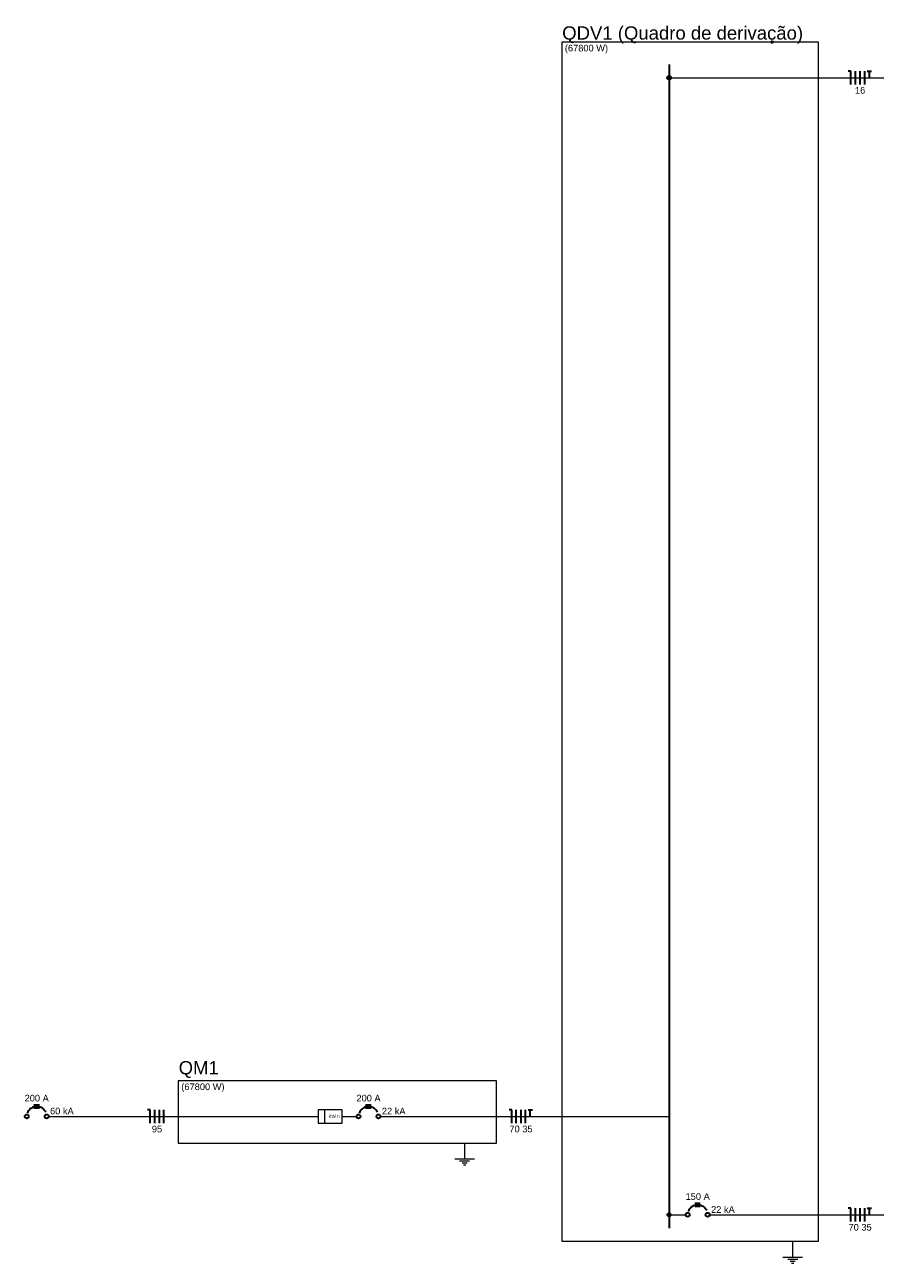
# Model space of a CAD drawing. Header units: millimetres. Extents: x 55082 to 85113, y -5867 to -946.
# Tile 52 of 77: x 68719 to 69681, y -4465 to -3064. Entities that reach past the tile are written whole.
import ezdxf

# ---------------------------------------------------------------- set-up
doc = ezdxf.new("R2010")
doc.units = ezdxf.units.MM
doc.header["$MEASUREMENT"] = 0
for name, color, linetype, lineweight in [('DI-Barramento', 6, 'Continuous', 30), ('DI-Disjuntor', 1, 'Continuous', 30), ('DI-Fios', 3, 'Continuous', 30), ('DI-Linhas do diagrama', 7, 'Continuous', 20), ('DI-Pontilhado', 7, 'Continuous', 20), ('DI-Textos do diagrama', 7, 'Continuous', 20), ('DI-Títulos', 3, 'Continuous', 5)]:
    doc.layers.add(name, color=color, linetype=linetype, lineweight=lineweight)
doc.styles.add('Arial', font='arial.ttf')

msp = doc.modelspace()

# ---------------------------------------------------------------- hatches: boundary and pattern name
at = {"layer": 'DI-Barramento', "linetype": 'Continuous'}
msp.add_hatch(color=256, dxfattribs=at).paths.add_polyline_path([(69450.2, -3124.4), (69450.1, -3124.2), (69450.1, -3124), (69450.1, -3123.8), (69450, -3123.6), (69449.9, -3123.4), (69449.9, -3123.2), (69449.7, -3123.1), (69449.6, -3122.9), (69449.5, -3122.8), (69449.4, -3122.6), (69449.2, -3122.5), (69449, -3122.4), (69448.9, -3122.3), (69448.7, -3122.3), (69448.5, -3122.2), (69448.3, -3122.2), (69448.1, -3122.1), (69447.9, -3122.1), (69447.7, -3122.1), (69447.5, -3122.2), (69447.3, -3122.2), (69447.1, -3122.3), (69447, -3122.3), (69446.8, -3122.4), (69446.6, -3122.5), (69446.5, -3122.6), (69446.3, -3122.8), (69446.2, -3122.9), (69446.1, -3123.1), (69446, -3123.2), (69445.9, -3123.4), (69445.8, -3123.6), (69445.7, -3123.8), (69445.7, -3124), (69445.7, -3124.2), (69445.7, -3124.4), (69445.7, -3124.6), (69445.7, -3124.8), (69445.7, -3125), (69445.8, -3125.1), (69445.9, -3125.3), (69446, -3125.5), (69446.1, -3125.7), (69446.2, -3125.8), (69446.3, -3126), (69446.5, -3126.1), (69446.6, -3126.2), (69446.8, -3126.3), (69447, -3126.4), (69447.1, -3126.5), (69447.3, -3126.5), (69447.5, -3126.6), (69447.7, -3126.6), (69447.9, -3126.6), (69448.1, -3126.6), (69448.3, -3126.6), (69448.5, -3126.5), (69448.7, -3126.5), (69448.9, -3126.4), (69449, -3126.3), (69449.2, -3126.2), (69449.4, -3126.1), (69449.5, -3126), (69449.6, -3125.8), (69449.7, -3125.7), (69449.9, -3125.5), (69449.9, -3125.3), (69450, -3125.1), (69450.1, -3125), (69450.1, -3124.8), (69450.1, -3124.6)])
at = {"layer": 'DI-Textos do diagrama', "linetype": 'Continuous'}
msp.add_hatch(color=256, dxfattribs=at).paths.add_polyline_path([(69450.2, -4410.4), (69450.1, -4410.2), (69450.1, -4410), (69450.1, -4409.8), (69450, -4409.7), (69449.9, -4409.5), (69449.9, -4409.3), (69449.7, -4409.1), (69449.6, -4409), (69449.5, -4408.8), (69449.4, -4408.7), (69449.2, -4408.6), (69449, -4408.5), (69448.9, -4408.4), (69448.7, -4408.3), (69448.5, -4408.3), (69448.3, -4408.2), (69448.1, -4408.2), (69447.9, -4408.2), (69447.7, -4408.2), (69447.5, -4408.2), (69447.3, -4408.3), (69447.1, -4408.3), (69447, -4408.4), (69446.8, -4408.5), (69446.6, -4408.6), (69446.5, -4408.7), (69446.3, -4408.8), (69446.2, -4409), (69446.1, -4409.1), (69446, -4409.3), (69445.9, -4409.5), (69445.8, -4409.7), (69445.7, -4409.8), (69445.7, -4410), (69445.7, -4410.2), (69445.7, -4410.4), (69445.7, -4410.6), (69445.7, -4410.8), (69445.7, -4411), (69445.8, -4411.2), (69445.9, -4411.4), (69446, -4411.6), (69446.1, -4411.7), (69446.2, -4411.9), (69446.3, -4412), (69446.5, -4412.2), (69446.6, -4412.3), (69446.8, -4412.4), (69447, -4412.5), (69447.1, -4412.5), (69447.3, -4412.6), (69447.5, -4412.6), (69447.7, -4412.7), (69447.9, -4412.7), (69448.1, -4412.7), (69448.3, -4412.6), (69448.5, -4412.6), (69448.7, -4412.5), (69448.9, -4412.5), (69449, -4412.4), (69449.2, -4412.3), (69449.4, -4412.2), (69449.5, -4412), (69449.6, -4411.9), (69449.7, -4411.7), (69449.9, -4411.6), (69449.9, -4411.4), (69450, -4411.2), (69450.1, -4411), (69450.1, -4410.8), (69450.1, -4410.6)])

# ---------------------------------------------------------------- linework, layer by layer
at = {"layer": 'DI-Barramento'}
msp.add_line((69447.9, -3109.4), (69447.9, -4425.4), dxfattribs=at)
msp.add_circle((69447.9, -3124.4), 2.25, dxfattribs=at)
at = {"layer": 'DI-Disjuntor'}
for p, q in [((68730.2, -4290.5), (68730.2, -4285.3)), ((68732.4, -4290.5), (68732.4, -4285.3)), ((68734.7, -4290.5), (68734.7, -4285.3)), ((69105.5, -4290.5), (69105.5, -4285.3)), ((69107.8, -4290.5), (69107.8, -4285.3)), ((69110, -4290.5), (69110, -4285.3)), ((69477.9, -4401.8), (69477.9, -4396.6)), ((69480.2, -4401.8), (69480.2, -4396.6)), ((69482.4, -4401.8), (69482.4, -4396.6))]:
    msp.add_line(p, q, dxfattribs=at)
for points in [[(68742.6, -4294.4), (68741.9, -4293.1), (68741, -4291.9), (68740, -4290.9), (68738.9, -4289.9), (68737.6, -4289.2), (68736.3, -4288.6), (68734.8, -4288.2), (68733.4, -4287.9), (68731.9, -4287.9), (68730.5, -4288.1), (68729, -4288.4), (68727.7, -4289), (68726.4, -4289.7), (68725.2, -4290.5), (68724.1, -4291.6), (68723.2, -4292.7), (68722.4, -4294), (68721.8, -4295.3)], [(69118, -4294.4), (69117.3, -4293.1), (69116.4, -4291.9), (69115.4, -4290.9), (69114.2, -4289.9), (69113, -4289.2), (69111.6, -4288.6), (69110.2, -4288.2), (69108.8, -4287.9), (69107.3, -4287.9), (69105.8, -4288.1), (69104.4, -4288.4), (69103, -4289), (69101.7, -4289.7), (69100.6, -4290.5), (69099.5, -4291.6), (69098.6, -4292.7), (69097.8, -4294), (69097.2, -4295.3)], [(69490.4, -4405.7), (69489.6, -4404.4), (69488.8, -4403.2), (69487.8, -4402.1), (69486.6, -4401.2), (69485.4, -4400.5), (69484, -4399.9), (69482.6, -4399.4), (69481.1, -4399.2), (69479.7, -4399.2), (69478.2, -4399.4), (69476.8, -4399.7), (69475.4, -4400.2), (69474.1, -4400.9), (69472.9, -4401.8), (69471.9, -4402.8), (69470.9, -4404), (69470.2, -4405.2), (69469.6, -4406.6)]]:
    msp.add_lwpolyline(points, dxfattribs=at)
for centre in [(68721.2, -4299.2), (68743.7, -4299.2), (69096.5, -4299.2), (69119, -4299.2), (69468.9, -4410.4), (69491.4, -4410.4)]:
    msp.add_circle(centre, 2.25, dxfattribs=at)
at = {"layer": 'DI-Fios'}
for p, q in [((69653.4, -3116.9), (69650.4, -3116.9)), ((69653.4, -3131.9), (69653.4, -3116.9)), ((69658.7, -3131.9), (69658.7, -3116.9)), ((69663.9, -3131.9), (69663.9, -3116.9)), ((69669.2, -3131.9), (69669.2, -3116.9)), ((69672, -3116.9), (69676.8, -3116.9)), ((69674.4, -3124.4), (69674.4, -3116.9)), ((68860.7, -4291.7), (68857.7, -4291.7)), ((68860.7, -4306.7), (68860.7, -4291.7)), ((68865.9, -4306.7), (68865.9, -4291.7)), ((68871.2, -4306.7), (68871.2, -4291.7)), ((68876.4, -4306.7), (68876.4, -4291.7)), ((69269.8, -4291.7), (69266.8, -4291.7)), ((69269.8, -4306.7), (69269.8, -4291.7)), ((69275, -4306.7), (69275, -4291.7)), ((69280.3, -4306.7), (69280.3, -4291.7)), ((69285.5, -4306.7), (69285.5, -4291.7)), ((69288.4, -4291.7), (69293.2, -4291.7)), ((69290.8, -4299.2), (69290.8, -4291.7)), ((69653.4, -4402.9), (69650.4, -4402.9)), ((69653.4, -4417.9), (69653.4, -4402.9)), ((69658.7, -4417.9), (69658.7, -4402.9)), ((69663.9, -4417.9), (69663.9, -4402.9)), ((69669.2, -4417.9), (69669.2, -4402.9)), ((69672, -4402.9), (69676.8, -4402.9)), ((69674.4, -4410.4), (69674.4, -4402.9))]:
    msp.add_line(p, q, dxfattribs=at)
at = {"layer": 'DI-Linhas do diagrama'}
for p, q in [((69450.2, -3124.4), (69701.8, -3124.4)), ((68745.9, -4299.2), (69032, -4299.2)), ((69029.8, -4299.2), (69034.3, -4299.2)), ((69034.3, -4299.2), (69050.8, -4299.2)), ((69077.8, -4291.7), (69050.8, -4291.7)), ((69050.8, -4291.7), (69050.8, -4306.7)), ((69058.3, -4306.7), (69058.3, -4291.7)), ((69077.8, -4306.7), (69077.8, -4291.7)), ((69077.8, -4299.2), (69094.3, -4299.2)), ((69121.3, -4299.2), (69447.9, -4299.2)), ((69050.8, -4306.7), (69077.8, -4306.7)), ((69450.2, -4410.4), (69466.7, -4410.4)), ((69493.7, -4410.4), (69701.8, -4410.4))]:
    msp.add_line(p, q, dxfattribs=at)
for centre in [(69447.9, -3124.4), (69447.9, -4410.4)]:
    msp.add_circle(centre, 2.25, dxfattribs=at)
at = {"layer": 'DI-Pontilhado'}
for p, q in [((69616.7, -3083.9), (69326.4, -3083.9)), ((69326.4, -3083.9), (69326.4, -4440.4)), ((69616.7, -4440.4), (69616.7, -3083.9)), ((69252.5, -4258.7), (68892.5, -4258.7)), ((68892.5, -4258.7), (68892.5, -4329.2)), ((69252.5, -4329.2), (69252.5, -4258.7)), ((68892.5, -4329.2), (69252.5, -4329.2)), ((69326.4, -4440.4), (69616.7, -4440.4))]:
    msp.add_line(p, q, dxfattribs=at)
at = {"layer": 'DI-Textos do diagrama'}
for p, q in [((69216.5, -4329.2), (69216.5, -4347.2)), ((69205.3, -4347.2), (69227.8, -4347.2)), ((69210.9, -4349.4), (69222.2, -4349.4)), ((69213.7, -4351.7), (69219.3, -4351.7)), ((69215.1, -4353.9), (69217.9, -4353.9)), ((69587.6, -4440.4), (69587.6, -4458.4)), ((69576.4, -4458.4), (69598.9, -4458.4)), ((69582, -4460.7), (69593.3, -4460.7)), ((69584.8, -4462.9), (69590.4, -4462.9)), ((69586.2, -4465.2), (69589, -4465.2))]:
    msp.add_line(p, q, dxfattribs=at)
msp.add_circle((69447.9, -4410.4), 2.25, dxfattribs=at)

# ---------------------------------------------------------------- texts
at = {"layer": 'DI-Textos do diagrama', "line_spacing_factor": 0.6, "style": 'Arial'}
for s, insert, char_height, width, attachment_point in [('(67800 W)', (69329.9, -3096.8), 7.5, 97.797, 7), ('16', (69663.9, -3142.4), 7.5, 23.3, 8), ('200 A', (68732.4, -4282.3), 7.5, 54.752, 8), ('(67800 W)', (68896, -4271.6), 7.5, 97.797, 7), ('200 A', (69107.8, -4282.3), 7.5, 54.752, 8), ('60 kA', (68747.5, -4296.9), 7.5, 53.586, 7), ('KW.h', (69062.5, -4301), 3.75, 25.615, 7), ('22 kA', (69122.9, -4296.9), 7.5, 53.586, 7), ('95', (68868.5, -4317.2), 7.5, 23.3, 8), ('70 35', (69280.3, -4317.2), 7.5, 52.42, 8), ('150 A', (69480.2, -4393.6), 7.5, 54.752, 8), ('22 kA', (69495.3, -4408.2), 7.5, 53.586, 7), ('70 35', (69663.9, -4428.4), 7.5, 52.42, 8)]:
    msp.add_mtext(s, dxfattribs=dict(at, insert=insert, char_height=char_height, width=width, attachment_point=attachment_point))
at = {"layer": 'DI-Títulos', "char_height": 15, "attachment_point": 7, "line_spacing_factor": 0.6, "style": 'Arial'}
for s, insert, width in [('QDV1 (Quadro de derivação)', (69326.9, -3085.8), 545.008), ('QM1', (68893, -4255.7), 90.823)]:
    msp.add_mtext(s, dxfattribs=dict(at, insert=insert, width=width))

doc.saveas('drawing.dxf')
